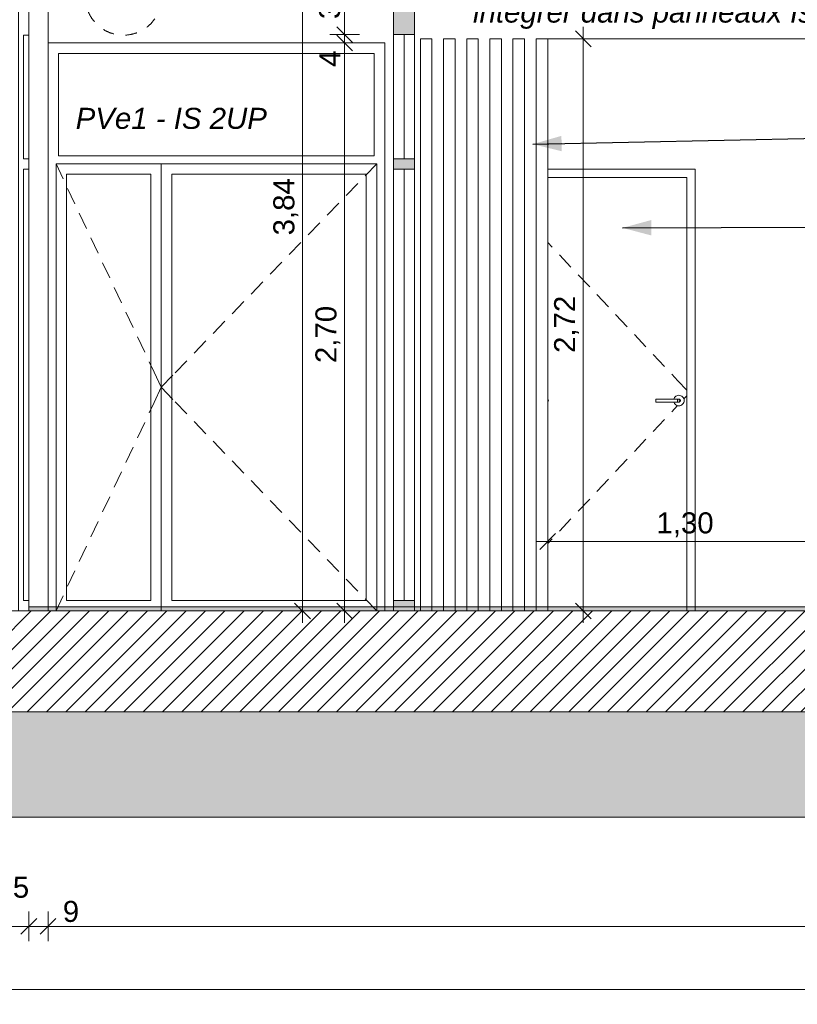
# Model space of a CAD drawing. Header units: millimetres. Extents: x -33687 to -7545, y -1870 to 7865.
# Tile 12 of 41: x -24231 to -20536, y -1870 to 2811. Entities that reach past the tile are written whole.
import ezdxf

# ---------------------------------------------------------------- set-up
doc = ezdxf.new("R2010")
doc.units = ezdxf.units.MM
doc.header["$MEASUREMENT"] = 0
doc.linetypes.add('Tirets moyens', pattern=[110, 55, -55])
for name, color, linetype in [('2D - Dessin général.AL', 7, 'Continuous'), ('_Sols - Dalles.AL', 7, 'Continuous'), ('Nouveau_2D - Cotations pour 50ème.AL', 7, 'Continuous'), ('Nouveau_2D - Dessin général.AL', 7, 'Continuous'), ('Nouveau_2D - Etiquettes.AL', 7, 'Continuous'), ('Nouveau__Constr - Poteaux.AL', 7, 'Continuous'), ('Nouveau__Plafonds.AL', 7, 'Continuous'), ('Nouveau_Fenêtres Archicad', 7, 'Continuous'), ('Nouveau_Marques - Coupes.AL', 7, 'Continuous'), ('Nouveau_Portes Archicad', 7, 'Continuous')]:
    doc.layers.add(name, color=color, linetype=linetype)
doc.styles.add('STYLE_GENERE_1', font='arial.ttf')
doc.styles.add('STYLE_GENERE_3', font='arial.ttf')
doc.dimstyles.new('STYLE_GENERE__1', dxfattribs={"dimtxt": 100, "dimasz": 71.25, "dimexe": 0.18, "dimexo": 0.0625, "dimgap": 0, "dimtad": 1, "dimlfac": 0.001, "dimzin": 0, "dimdsep": 46, "dimtxsty": 'STYLE_GENERE_1', "dimblk": 'ARROWHEAD_6', "dimblk1": 'ARROWHEAD_6', "dimblk2": 'ARROWHEAD_6', "dimcen": 0.09, "dimse1": 1, "dimse2": 1, "dimclrd": 7, "dimclre": 7, "dimclrt": 7, "dimazin": 0, "dimtfac": 1, "dimtdec": 4, "dimtmove": 0, "dimatfit": 3, "dimfxl": 0, "dimtolj": 1, "dimtzin": 0, "dimarcsym": 0})
doc.dimstyles.new('STYLE_GENERE__2', dxfattribs={"dimtxt": 100, "dimasz": 71.25, "dimexe": 0.18, "dimexo": 0.0625, "dimgap": 0, "dimtad": 1, "dimtih": 1, "dimtoh": 1, "dimlfac": 0.001, "dimzin": 0, "dimdsep": 46, "dimtxsty": 'STYLE_GENERE_1', "dimblk": 'ARROWHEAD_6', "dimblk1": 'ARROWHEAD_6', "dimblk2": 'ARROWHEAD_6', "dimcen": 0.09, "dimse1": 1, "dimse2": 1, "dimclrd": 7, "dimclre": 7, "dimclrt": 7, "dimazin": 0, "dimtfac": 1, "dimtdec": 4, "dimtmove": 0, "dimatfit": 3, "dimfxl": 0, "dimtolj": 1, "dimtzin": 0, "dimarcsym": 0})
doc.dimstyles.new('STYLE_GENERE__3', dxfattribs={"dimtxt": 100, "dimasz": 71.25, "dimexe": 0.18, "dimexo": 0.0625, "dimgap": 0, "dimtad": 1, "dimtih": 1, "dimtoh": 1, "dimlfac": 0.001, "dimzin": 0, "dimdsep": 46, "dimtxsty": 'STYLE_GENERE_1', "dimblk": 'ARROWHEAD_6', "dimblk1": 'ARROWHEAD_6', "dimblk2": 'ARROWHEAD_6', "dimcen": 0.09, "dimse1": 1, "dimse2": 1, "dimclrd": 7, "dimclre": 7, "dimclrt": 7, "dimazin": 0, "dimtfac": 1, "dimtdec": 4, "dimtmove": 2, "dimatfit": 3, "dimfxl": 0, "dimtolj": 1, "dimtzin": 0, "dimarcsym": 0})
doc.dimstyles.new('STYLE_GENERE__4', dxfattribs={"dimtxt": 0.18, "dimasz": 136.8, "dimexe": 0.18, "dimexo": 0.0625, "dimgap": 0, "dimtad": 0, "dimtih": 1, "dimtoh": 1, "dimdec": 4, "dimzin": 0, "dimdsep": 46, "dimcen": 0.09, "dimadec": 0, "dimazin": 0, "dimtfac": 1, "dimtdec": 4, "dimtmove": 0, "dimatfit": 3, "dimldrblk": 'ARROWHEAD_5', "dimfxl": 0, "dimtolj": 1, "dimtzin": 0, "dimarcsym": 0})
pattern_1 = [(45, (0, 0), (-45.96194, 45.96194), [])]

# ---------------------------------------------------------------- blocks, each defined once
blk = doc.blocks.new('Élément de coupe_3')
at = {"layer": '_Sols - Dalles.AL', "linetype": 'Continuous', "lineweight": 0, "true_color": 0x000000}
h = blk.add_hatch(dxfattribs=at)
h.set_pattern_fill('Dallage', color=18, style=0, pattern_type=2)
h.set_pattern_definition(pattern_1)
h.paths.add_polyline_path([(-24096.7, 0), (-24096.7, -480), (-10683.8, -480), (-10683.8, 0)])
h = blk.add_hatch(dxfattribs=at)
h.set_pattern_fill('Dallage', color=18, style=0, pattern_type=2)
h.set_pattern_definition(pattern_1)
h.paths.add_polyline_path([(-24760.6, -480), (-24096.7, -480), (-24096.7, 0), (-24760.6, 0)])
at = {"layer": '_Sols - Dalles.AL', "color": 7, "linetype": 'Continuous', "lineweight": 5, "flags": 128}
for points in [[(-11686.4, 0), (-22354.7, 0), (-22454.7, 0), (-24096.7, 0), (-24187.7, 0), (-24237.7, 0), (-24760.6, 0)], [(-10683.8, -480), (-24096.7, -480), (-24760.6, -480)]]:
    blk.add_lwpolyline(points, dxfattribs=at)
blk = doc.blocks.new('Élément de coupe_8')
at = {"layer": 'Nouveau_Portes Archicad', "color": 7, "linetype": 'Continuous', "lineweight": 13}
for p, q in [((-24777.7, 3040), (-24777.7, 3837.7)), ((-24096.7, 3837.7), (-24096.7, 0)), ((-24777.7, 2740), (-24777.7, 0)), ((-24769.7, 0), (-24777.7, 0)), ((-24760.6, 0), (-24769.7, 0))]:
    blk.add_line(p, q, dxfattribs=at)
at = {"layer": 'Nouveau_Portes Archicad', "color": 7, "linetype": 'Continuous', "lineweight": 5}
for p, q in [((-24237.7, 3837.7), (-24237.7, 3787.7)), ((-24187.7, 3837.7), (-24187.7, 3787.7)), ((-24187.7, 3787.7), (-24212.7, 3787.7)), ((-24187.7, 3037.5), (-24187.7, 3787.7)), ((-24237.7, 3037.5), (-24237.7, 2737.5)), ((-24187.7, 3037.5), (-24212.7, 3037.5)), ((-24187.7, 3037.5), (-24187.7, 2737.5)), ((-24187.7, 2737.5), (-24212.7, 2737.5)), ((-24187.7, 2150), (-24187.7, 2737.5)), ((-24237.7, 2150), (-24237.7, 2100)), ((-24187.7, 2150), (-24212.7, 2150)), ((-24187.7, 2150), (-24187.7, 2100)), ((-24187.7, 2100), (-24212.7, 2100)), ((-24187.7, 50), (-24187.7, 2100)), ((-24237.7, 50), (-24237.7, 0)), ((-24187.7, 50), (-24212.7, 50)), ((-24187.7, 50), (-24187.7, 0))]:
    blk.add_line(p, q, dxfattribs=at)
at = {"layer": 'Nouveau_Portes Archicad', "color": 7, "linetype": 'Continuous', "lineweight": 18}
for p, q in [((-24237.7, 3787.7), (-24237.7, 3037.5)), ((-24212.7, 3787.7), (-24212.7, 3037.5)), ((-24237.7, 2737.5), (-24237.7, 2150)), ((-24212.7, 2737.5), (-24212.7, 2150)), ((-24237.7, 2100), (-24237.7, 50)), ((-24212.7, 2100), (-24212.7, 50))]:
    blk.add_line(p, q, dxfattribs=at)
blk = doc.blocks.new('Élément de coupe_32')
at = {"layer": 'Nouveau_Portes Archicad', "color": 7, "linetype": 'Continuous', "lineweight": 5}
for p, q in [((-24096.7, 2700), (-22496.7, 2700)), ((-22496.7, 2700), (-22496.7, 2650)), ((-24046.7, 2650), (-24046.7, 2163.9)), ((-22546.7, 2650), (-24046.7, 2650)), ((-22546.7, 2163.9), (-22546.7, 2650)), ((-22496.7, 2650), (-22496.7, 0)), ((-24046.7, 2163.9), (-22546.7, 2163.9)), ((-24058.7, 2125.9), (-24024.7, 2053.5)), ((-24058.7, 2125.9), (-24058.7, 2075.9)), ((-23558.7, 2125.9), (-24058.7, 2125.9)), ((-23558.7, 0), (-23558.7, 2125.9)), ((-23558.7, 2125.9), (-22534.7, 2125.9)), ((-22534.7, 2125.9), (-22590.2, 2068.3)), ((-22534.7, 2125.9), (-22534.7, 2075.9)), ((-24058.7, 2075.9), (-24058.7, 50)), ((-24008.7, 50), (-24008.7, 2075.9)), ((-24008.7, 2075.9), (-23608.7, 2075.9)), ((-23608.7, 2075.9), (-23608.7, 50)), ((-23508.7, 2075.9), (-23508.7, 50)), ((-22584.7, 2075.9), (-23508.7, 2075.9)), ((-22584.7, 50), (-22584.7, 2075.9)), ((-22534.7, 2075.9), (-22534.7, 50)), ((-22624.9, 2032.3), (-22680.4, 1974.7)), ((-24003.4, 2008.3), (-23969.3, 1935.9)), ((-22715.1, 1938.7), (-22770.6, 1881.1)), ((-23948.1, 1890.7), (-23914, 1818.3)), ((-22805.3, 1845.1), (-22860.8, 1787.4)), ((-23892.7, 1773), (-23858.7, 1700.6)), ((-22895.5, 1751.4), (-22951, 1693.8)), ((-23837.4, 1655.4), (-23803.3, 1583)), ((-22985.7, 1657.8), (-23041.2, 1600.2)), ((-23075.9, 1564.2), (-23131.4, 1506.6)), ((-23782.1, 1537.7), (-23748, 1465.4)), ((-23166.1, 1470.6), (-23221.6, 1412.9)), ((-23726.7, 1420.1), (-23692.7, 1347.7)), ((-23256.3, 1376.9), (-23311.8, 1319.3)), ((-23671.4, 1302.5), (-23637.3, 1230.1)), ((-23346.5, 1283.3), (-23402, 1225.7)), ((-23616.1, 1184.8), (-23592.8, 1135.4)), ((-23436.6, 1189.7), (-23492.2, 1132.1)), ((-23592.8, 1135.4), (-23558.7, 1063)), ((-23503.2, 1120.6), (-23558.7, 1063)), ((-23592.8, 990.6), (-23558.7, 1063)), ((-23503.2, 1005.3), (-23558.7, 1063)), ((-23616.1, 941.1), (-23592.8, 990.6)), ((-23436.6, 936.2), (-23492.2, 993.9)), ((-23671.4, 823.5), (-23637.3, 895.8)), ((-23346.5, 842.6), (-23402, 900.2)), ((-23256.3, 749), (-23311.8, 806.6)), ((-23726.7, 705.8), (-23692.7, 778.2)), ((-23166.1, 655.4), (-23221.6, 713)), ((-23782.1, 588.2), (-23748, 660.6)), ((-23075.9, 561.7), (-23131.4, 619.4)), ((-23837.4, 470.5), (-23803.3, 542.9)), ((-22985.7, 468.1), (-23041.2, 525.7)), ((-23892.7, 352.9), (-23858.7, 425.3)), ((-22895.5, 374.5), (-22951, 432.1)), ((-22805.3, 280.9), (-22860.8, 338.5)), ((-23948.1, 235.3), (-23914, 307.7)), ((-22715.1, 187.2), (-22770.6, 244.9)), ((-24003.4, 117.6), (-23969.3, 190)), ((-22624.9, 93.6), (-22680.4, 151.2)), ((-24058.7, 0), (-24024.7, 72.4)), ((-24058.7, 50), (-24058.7, 0)), ((-23608.7, 50), (-24008.7, 50)), ((-23508.7, 50), (-22584.7, 50)), ((-22534.7, 0), (-22590.2, 57.6)), ((-22534.7, 50), (-22534.7, 0))]:
    blk.add_line(p, q, dxfattribs=at)
blk = doc.blocks.new('Élément de coupe_38')
at = {"layer": 'Nouveau__Plafonds.AL', "color": 7, "linetype": 'Continuous', "lineweight": 13}
for p, q in [((-20422.2, 2720), (-21722.2, 2720)), ((-14827.8, 2720), (-20348.7, 2720))]:
    blk.add_line(p, q, dxfattribs=at)
blk = doc.blocks.new('Élément de coupe_39')
at = {"layer": 'Nouveau_Portes Archicad', "color": 7, "linetype": 'Continuous', "lineweight": 5}
for p, q in [((-21722.2, 1005.7), (-21721.2, 1004.9)), ((-21721.2, 995.1), (-21722.2, 994.3)), ((-21721.2, 1004.9), (-21720.4, 1003.9)), ((-21721.2, 1004.9), (-21721.2, 1004.9)), ((-21720.4, 996.1), (-21721.2, 995.1)), ((-21721.2, 995.1), (-21721.2, 995.1)), ((-21720.4, 1003.9), (-21719.7, 1002.7)), ((-21719.7, 997.3), (-21720.4, 996.1)), ((-21719.7, 1002.7), (-21719.3, 1001.4)), ((-21719.3, 998.6), (-21719.7, 997.3)), ((-21719.3, 1001.4), (-21719.2, 1000)), ((-21719.2, 1000), (-21719.3, 998.6))]:
    blk.add_line(p, q, dxfattribs=at)
blk = doc.blocks.new('Élément de coupe_41')
at = {"layer": 'Nouveau_Portes Archicad', "color": 7, "linetype": 'Continuous', "lineweight": 5}
for p, q in [((-21722.2, 2100), (-21020.8, 2100)), ((-21060.8, 2060), (-21722.2, 2060)), ((-21060.8, 0), (-21060.8, 2060)), ((-21020.8, 2100), (-21020.8, 2060)), ((-21020.8, 2060), (-21020.8, 0)), ((-21722.2, 1752.2), (-21700.9, 1729.6)), ((-21666.7, 1693.1), (-21611.9, 1634.9)), ((-21577.6, 1598.4), (-21522.8, 1540.1)), ((-21488.6, 1503.7), (-21433.8, 1445.4)), ((-21399.5, 1409), (-21344.7, 1350.7)), ((-21310.5, 1314.3), (-21255.7, 1256)), ((-21221.4, 1219.6), (-21166.6, 1161.3)), ((-21132.4, 1124.9), (-21103.6, 1094.3)), ((-21103.6, 1094.3), (-21060.8, 1048.8)), ((-21208.8, 1007), (-21208.8, 1006.9)), ((-21117.8, 1007), (-21208.8, 1007)), ((-21208.8, 1006.9), (-21208.8, 1006.5)), ((-21208.8, 1006.5), (-21208.8, 1005.8)), ((-21208.8, 1005.8), (-21208.8, 1004.9)), ((-21208.8, 1004.9), (-21208.8, 1003.9)), ((-21208.8, 1003.9), (-21208.8, 1002.7)), ((-21208.8, 1002.7), (-21208.8, 1001.4)), ((-21208.8, 1001.4), (-21208.8, 1000)), ((-21208.8, 1000), (-21208.8, 998.6)), ((-21208.8, 998.6), (-21208.8, 997.3)), ((-21208.8, 997.3), (-21208.8, 996.1)), ((-21208.8, 996.1), (-21208.8, 995.1)), ((-21208.8, 995.1), (-21208.8, 994.2)), ((-21208.8, 994.2), (-21208.8, 993.5)), ((-21208.8, 993.5), (-21208.8, 993.1)), ((-21208.8, 993.1), (-21208.8, 993)), ((-21117.8, 993), (-21208.8, 993)), ((-21122.7, 1007), (-21121.9, 1009.6)), ((-21121.9, 990.4), (-21122.7, 993)), ((-21121.9, 1009.6), (-21119.6, 1013.9)), ((-21119.6, 986.1), (-21121.9, 990.4)), ((-21119.6, 1013.9), (-21116.5, 1017.7)), ((-21116.5, 982.3), (-21119.6, 986.1)), ((-21108.3, 1007), (-21117.8, 1007)), ((-21108.3, 993), (-21117.8, 993)), ((-21116.5, 1017.7), (-21112.7, 1020.8)), ((-21112.7, 1020.8), (-21108.4, 1023.1)), ((-21108.4, 1023.1), (-21103.7, 1024.5)), ((-21101.4, 1007), (-21108.3, 1007)), ((-21101.4, 993), (-21108.3, 993)), ((-21106.3, 1005.8), (-21105.8, 1004.9)), ((-21105.8, 995.1), (-21106.3, 994.2)), ((-21105.8, 1004.9), (-21105.3, 1003.9)), ((-21105.3, 996.1), (-21105.8, 995.1)), ((-21105.3, 1003.9), (-21105, 1002.7)), ((-21105, 997.3), (-21105.3, 996.1)), ((-21105, 1002.7), (-21104.8, 1001.4)), ((-21104.8, 998.6), (-21105, 997.3)), ((-21104.8, 1001.4), (-21104.7, 1000)), ((-21104.7, 1000), (-21104.8, 998.6)), ((-21103.7, 1024.5), (-21098.8, 1025)), ((-21098.8, 1007), (-21101.4, 1007)), ((-21098.8, 993), (-21101.4, 993)), ((-21098.8, 1025), (-21094, 1024.5)), ((-21098.8, 1007), (-21097.5, 1006.9)), ((-21097.5, 993.1), (-21098.8, 993)), ((-21097.9, 1005.8), (-21097, 1004.9)), ((-21097, 995.1), (-21097.9, 994.2)), ((-21097.5, 1006.9), (-21096.2, 1006.5)), ((-21096.2, 993.5), (-21097.5, 993.1)), ((-21097, 1004.9), (-21096.2, 1003.9)), ((-21096.2, 996.1), (-21097, 995.1)), ((-21096.2, 1006.5), (-21095, 1005.8)), ((-21096.2, 1003.9), (-21095.6, 1002.7)), ((-21095.6, 997.3), (-21096.2, 996.1)), ((-21095, 994.2), (-21096.2, 993.5)), ((-21095.6, 1002.7), (-21095.2, 1001.4)), ((-21095.2, 998.6), (-21095.6, 997.3)), ((-21095.2, 1001.4), (-21095.1, 1000)), ((-21095.1, 1000), (-21095.2, 998.6)), ((-21095, 1005.8), (-21093.9, 1004.9)), ((-21093.9, 995.1), (-21095, 994.2)), ((-21094, 1024.5), (-21089.3, 1023.1)), ((-21093.9, 1004.9), (-21093, 1003.9)), ((-21093, 996.1), (-21093.9, 995.1)), ((-21093, 1003.9), (-21092.4, 1002.7)), ((-21092.4, 997.3), (-21093, 996.1)), ((-21092.4, 1002.7), (-21092, 1001.4)), ((-21092, 998.6), (-21092.4, 997.3)), ((-21092, 1001.4), (-21091.8, 1000)), ((-21091.8, 1000), (-21092, 998.6)), ((-21089.3, 1023.1), (-21085, 1020.8)), ((-21085, 1020.8), (-21081.2, 1017.7)), ((-21081.2, 1017.7), (-21078.1, 1013.9)), ((-21078.1, 986.1), (-21081.2, 982.3)), ((-21078.1, 1013.9), (-21075.7, 1009.6)), ((-21075.7, 990.4), (-21078.1, 986.1)), ((-21075.7, 1009.6), (-21074.3, 1004.9)), ((-21074.3, 995.1), (-21075.7, 990.4)), ((-21075.2, 1007.9), (-21060.8, 1023.2)), ((-21074.3, 1004.9), (-21073.8, 1000)), ((-21073.8, 1000), (-21074.3, 995.1)), ((-21132.4, 947.1), (-21105.3, 976)), ((-21112.7, 979.2), (-21116.5, 982.3)), ((-21108.4, 976.9), (-21112.7, 979.2)), ((-21103.7, 975.5), (-21108.4, 976.9)), ((-21098.8, 975), (-21103.7, 975.5)), ((-21094, 975.5), (-21098.8, 975)), ((-21089.3, 976.9), (-21094, 975.5)), ((-21085, 979.2), (-21089.3, 976.9)), ((-21081.2, 982.3), (-21085, 979.2)), ((-21221.4, 852.4), (-21166.6, 910.7)), ((-21310.5, 757.7), (-21255.7, 816)), ((-21399.5, 663), (-21344.7, 721.3)), ((-21488.6, 568.3), (-21433.8, 626.6)), ((-21577.6, 473.6), (-21522.8, 531.9)), ((-21666.7, 378.9), (-21611.9, 437.1)), ((-21722.2, 319.8), (-21700.9, 342.4))]:
    blk.add_line(p, q, dxfattribs=at)
blk = doc.blocks.new('Élément de coupe_52')
at = {"layer": 'Nouveau__Constr - Poteaux.AL', "color": 7, "linetype": 'Continuous', "lineweight": 13}
for p, q in [((-21777.2, 2720), (-21722.2, 2720)), ((-21777.2, 0), (-21777.2, 2720)), ((-21722.2, 0), (-21722.2, 2720))]:
    blk.add_line(p, q, dxfattribs=at)
blk = doc.blocks.new('Élément de coupe_53')
at = {"layer": 'Nouveau__Constr - Poteaux.AL', "color": 7, "linetype": 'Continuous', "lineweight": 13}
for p, q in [((-21887.2, 2720), (-21832.2, 2720)), ((-21887.2, 0), (-21887.2, 2720)), ((-21832.2, 0), (-21832.2, 2720))]:
    blk.add_line(p, q, dxfattribs=at)
blk = doc.blocks.new('Élément de coupe_54')
at = {"layer": 'Nouveau__Constr - Poteaux.AL', "color": 7, "linetype": 'Continuous', "lineweight": 13}
for p, q in [((-21997.2, 2720), (-21942.2, 2720)), ((-21997.2, 0), (-21997.2, 2720)), ((-21942.2, 0), (-21942.2, 2720))]:
    blk.add_line(p, q, dxfattribs=at)
blk = doc.blocks.new('Élément de coupe_55')
at = {"layer": 'Nouveau__Constr - Poteaux.AL', "color": 7, "linetype": 'Continuous', "lineweight": 13}
for p, q in [((-22107.2, 2720), (-22052.2, 2720)), ((-22107.2, 0), (-22107.2, 2720)), ((-22052.2, 0), (-22052.2, 2720))]:
    blk.add_line(p, q, dxfattribs=at)
blk = doc.blocks.new('Élément de coupe_56')
at = {"layer": 'Nouveau__Constr - Poteaux.AL', "color": 7, "linetype": 'Continuous', "lineweight": 13}
for p, q in [((-22217.2, 2720), (-22162.2, 2720)), ((-22217.2, 0), (-22217.2, 2720)), ((-22162.2, 0), (-22162.2, 2720))]:
    blk.add_line(p, q, dxfattribs=at)
blk = doc.blocks.new('Élément de coupe_57')
at = {"layer": 'Nouveau__Constr - Poteaux.AL', "color": 7, "linetype": 'Continuous', "lineweight": 13}
for p, q in [((-22327.2, 2720), (-22272.2, 2720)), ((-22327.2, 0), (-22327.2, 2720)), ((-22272.2, 0), (-22272.2, 2720))]:
    blk.add_line(p, q, dxfattribs=at)
blk = doc.blocks.new('Élément de coupe_74')
at = {"layer": 'Nouveau_Fenêtres Archicad', "linetype": 'Continuous', "lineweight": 0, "true_color": 0x000000}
for points in [[(-22354.7, 3840), (-22454.7, 3840), (-22454.7, 3790), (-22354.7, 3790)], [(-22454.7, 3040), (-22454.7, 2740), (-22354.7, 2740), (-22354.7, 3040)], [(-22454.7, 2150), (-22454.7, 2100), (-22354.7, 2100), (-22354.7, 2150)], [(-22354.7, 0), (-22354.7, 50), (-22454.7, 50), (-22454.7, 0)]]:
    blk.add_hatch(color=18, dxfattribs=at).paths.add_polyline_path(points)
at = {"layer": 'Nouveau_Fenêtres Archicad', "color": 7, "linetype": 'Continuous', "lineweight": 5}
for p, q in [((-22354.7, 3840), (-22355.7, 3840)), ((-22454.7, 3837.7), (-22454.7, 3790)), ((-22454.7, 3040), (-22454.7, 3790)), ((-22404.7, 3790), (-22404.7, 3040)), ((-22454.7, 3040), (-22454.7, 2740)), ((-22454.7, 2150), (-22454.7, 2740)), ((-22404.7, 2740), (-22404.7, 2150)), ((-22454.7, 2150), (-22454.7, 2100)), ((-22454.7, 50), (-22454.7, 2100)), ((-22404.7, 2100), (-22404.7, 50)), ((-22454.7, 50), (-22454.7, 0))]:
    blk.add_line(p, q, dxfattribs=at)
at = {"layer": 'Nouveau_Fenêtres Archicad', "color": 7, "linetype": 'Continuous', "lineweight": 5, "flags": 128}
for points in [[(-22354.7, 3840), (-22354.7, 3790), (-22354.7, 3040), (-22354.7, 2740), (-22354.7, 2150), (-22354.7, 2100), (-22354.7, 50), (-22354.7, 0)], [(-22354.7, 3790), (-22404.7, 3790), (-22454.7, 3790)], [(-22354.7, 3040), (-22404.7, 3040), (-22454.7, 3040)], [(-22354.7, 2740), (-22404.7, 2740), (-22454.7, 2740)], [(-22354.7, 2150), (-22404.7, 2150), (-22454.7, 2150)], [(-22354.7, 2100), (-22404.7, 2100), (-22454.7, 2100)], [(-22354.7, 50), (-22404.7, 50), (-22454.7, 50)]]:
    blk.add_lwpolyline(points, dxfattribs=at)
blk = doc.blocks.new('*D102')
at = {"layer": 'Nouveau_2D - Cotations pour 50ème.AL', "color": 7, "linetype": 'Continuous', "lineweight": 5}
for p, q in [((-24342.7, -1570.3), (-24342.7, -1429.7)), ((-24187.7, -1570.3), (-24187.7, -1429.7)), ((-24305.2, -1462.5), (-24380.2, -1537.5)), ((-24150.2, -1462.5), (-24225.2, -1537.5)), ((-24342.7, -1500), (-24187.7, -1500))]:
    blk.add_line(p, q, dxfattribs=at)
at = {"layer": 'Nouveau_2D - Cotations pour 50ème.AL', "color": 7, "lineweight": 5, "insert": (-24341.5, -1365), "char_height": 100, "attachment_point": 7, "style": 'STYLE_GENERE_1'}
blk.add_mtext('\\A1;{\\pql;\\fArial|b0|i0|c0|p0;\\W1.000000;15}', dxfattribs=at)
blk = doc.blocks.new('ARROWHEAD_6')
at = {"color": 0, "linetype": 'Continuous', "lineweight": 0}
for p, q in [((0, 0), (-1, 0)), ((-0.5, -0.5), (0.5, 0.5))]:
    blk.add_line(p, q, dxfattribs=at)
blk = doc.blocks.new('*D103')
at = {"layer": 'Nouveau_2D - Cotations pour 50ème.AL', "color": 7, "linetype": 'Continuous', "lineweight": 5}
for p, q in [((-24187.7, -1570.3), (-24187.7, -1429.7)), ((-24096.7, -1570.3), (-24096.7, -1429.7)), ((-24150.2, -1462.5), (-24225.2, -1537.5)), ((-24059.2, -1462.5), (-24134.2, -1537.5)), ((-24187.7, -1500), (-24096.7, -1500))]:
    blk.add_line(p, q, dxfattribs=at)
blk = doc.blocks.new('*D104')
at = {"layer": 'Nouveau_2D - Cotations pour 50ème.AL', "color": 7, "linetype": 'Continuous', "lineweight": 5}
for p, q in [((-24059.2, -1462.5), (-24134.2, -1537.5)), ((-15679.1, -1462.5), (-15754.1, -1537.5)), ((-24096.7, -1500), (-15716.6, -1500))]:
    blk.add_line(p, q, dxfattribs=at)
at = {"layer": 'Nouveau_2D - Cotations pour 50ème.AL', "color": 7, "lineweight": 5, "char_height": 100, "attachment_point": 7, "style": 'STYLE_GENERE_1'}
for s, insert in [('\\A1;{\\pql;\\fArial|b0|i0|c0|p0;\\W1.000000;9}', (-24026.4, -1480)), ('\\A1;{\\pql;\\fArial|b0|i0|c0|p0;\\W1.000000;8,38}', (-20040.1, -1480))]:
    blk.add_mtext(s, dxfattribs=dict(at, insert=insert))
blk = doc.blocks.new('*D105')
at = {"layer": 'Nouveau_2D - Cotations pour 50ème.AL', "color": 7, "linetype": 'Continuous', "lineweight": 5}
for p, q in [((-15716.6, -1570.3), (-15716.6, -1429.7)), ((-14552, -1570.3), (-14552, -1429.7)), ((-15679.1, -1462.5), (-15754.1, -1537.5)), ((-14514.5, -1462.5), (-14589.5, -1537.5)), ((-24096.7, -1500), (-15716.6, -1500)), ((-15716.6, -1500), (-14552, -1500))]:
    blk.add_line(p, q, dxfattribs=at)
at = {"layer": 'Nouveau_2D - Cotations pour 50ème.AL', "color": 7, "lineweight": 5, "insert": (-15267.8, -1480), "char_height": 100, "attachment_point": 7, "style": 'STYLE_GENERE_1'}
blk.add_mtext('\\A1;{\\pql;\\fArial|b0|i0|c0|p0;\\W1.000000;1,16}', dxfattribs=at)
blk = doc.blocks.new('*D108')
at = {"layer": 'Nouveau_2D - Cotations pour 50ème.AL', "color": 7, "linetype": 'Continuous', "lineweight": 5}
for p, q in [((-26302.3, -1870.3), (-26302.3, -1729.7)), ((-10893.8, -1870.3), (-10893.8, -1729.7)), ((-26264.8, -1762.5), (-26339.8, -1837.5)), ((-10931.3, -1837.5), (-10856.3, -1762.5)), ((-26358.5, -1800), (-26302.3, -1800)), ((-26302.3, -1800), (-10893.8, -1800)), ((-10893.8, -1800), (-10837.6, -1800))]:
    blk.add_line(p, q, dxfattribs=at)
at = {"layer": 'Nouveau_2D - Cotations pour 50ème.AL', "color": 7, "lineweight": 5, "insert": (-18769.6, -1780), "char_height": 100, "attachment_point": 7, "style": 'STYLE_GENERE_1'}
blk.add_mtext('\\A1;{\\pql;\\fArial|b0|i0|c0|p0;\\W1.000000;15,41}', dxfattribs=at)
blk = doc.blocks.new('*D113')
at = {"layer": 'Nouveau_2D - Cotations pour 50ème.AL', "color": 7, "linetype": 'Continuous', "lineweight": 5}
for p, q in [((-24150.2, 7451.3), (-24225.2, 7376.3)), ((-24187.7, 7343.5), (-24187.7, 7484.1)), ((-24059.2, 7451.3), (-24134.2, 7376.3)), ((-24096.7, 7343.5), (-24096.7, 7484.1)), ((-24187.7, 7413.8), (-24096.7, 7413.8))]:
    blk.add_line(p, q, dxfattribs=at)
blk = doc.blocks.new('*D114')
at = {"layer": 'Nouveau_2D - Cotations pour 50ème.AL', "color": 7, "linetype": 'Continuous', "lineweight": 5}
for p, q in [((-24059.2, 7451.3), (-24134.2, 7376.3)), ((-22417.2, 7451.3), (-22492.2, 7376.3)), ((-24096.7, 7413.8), (-22454.7, 7413.8))]:
    blk.add_line(p, q, dxfattribs=at)
at = {"layer": 'Nouveau_2D - Cotations pour 50ème.AL', "color": 7, "lineweight": 5, "char_height": 100, "attachment_point": 7, "style": 'STYLE_GENERE_1'}
for s, insert in [('\\A1;{\\pql;\\fArial|b0|i0|c0|p0;\\W1.000000;9}', (-24035.4, 7433.8)), ('\\A1;{\\pql;\\fArial|b0|i0|c0|p0;\\W1.000000;1,64}', (-23447.3, 7433.8)), ('\\A1;{\\pql;\\fArial|b0|i0|c0|p0;\\W1.000000;10}', (-22644.8, 7433.8))]:
    blk.add_mtext(s, dxfattribs=dict(at, insert=insert))
blk = doc.blocks.new('*D116')
at = {"layer": 'Nouveau_2D - Cotations pour 50ème.AL', "color": 7, "linetype": 'Continuous', "lineweight": 5}
for p, q in [((-22318.2, 7451.3), (-22393.2, 7376.3)), ((-22355.7, 7343.5), (-22355.7, 7484.1)), ((-11769.6, 7451.3), (-11844.6, 7376.3)), ((-11807.1, 7343.5), (-11807.1, 7484.1)), ((-22355.7, 7413.8), (-11807.1, 7413.8))]:
    blk.add_line(p, q, dxfattribs=at)
at = {"layer": 'Nouveau_2D - Cotations pour 50ème.AL', "color": 7, "lineweight": 5, "insert": (-17253, 7433.8), "char_height": 100, "attachment_point": 7, "style": 'STYLE_GENERE_1'}
blk.add_mtext('\\A1;{\\pql;\\fArial|b0|i0|c0|p0;\\W1.000000;10,55}', dxfattribs=at)
blk = doc.blocks.new('*D119')
at = {"layer": 'Nouveau_2D - Cotations pour 50ème.AL', "color": 7, "linetype": 'Continuous', "lineweight": 5}
for p, q in [((-26302.3, 7643.5), (-26302.3, 7784.1)), ((-24096.7, 7643.5), (-24096.7, 7784.1)), ((-26264.8, 7751.3), (-26339.8, 7676.3)), ((-24059.2, 7751.3), (-24134.2, 7676.3)), ((-26358.5, 7713.8), (-26302.3, 7713.8)), ((-26302.3, 7713.8), (-24096.7, 7713.8))]:
    blk.add_line(p, q, dxfattribs=at)
at = {"layer": 'Nouveau_2D - Cotations pour 50ème.AL', "color": 7, "lineweight": 5, "insert": (-25333, 7733.8), "char_height": 100, "attachment_point": 7, "style": 'STYLE_GENERE_1'}
blk.add_mtext('\\A1;{\\pql;\\fArial|b0|i0|c0|p0;\\W1.000000;2,21}', dxfattribs=at)
blk = doc.blocks.new('*D120')
at = {"layer": 'Nouveau_2D - Cotations pour 50ème.AL', "color": 7, "linetype": 'Continuous', "lineweight": 5}
for p, q in [((-10893.8, 7643.5), (-10893.8, 7784.1)), ((-24059.2, 7751.3), (-24134.2, 7676.3)), ((-10931.3, 7676.3), (-10856.3, 7751.3)), ((-24096.7, 7713.8), (-10893.8, 7713.8)), ((-10893.8, 7713.8), (-10837.6, 7713.8))]:
    blk.add_line(p, q, dxfattribs=at)
at = {"layer": 'Nouveau_2D - Cotations pour 50ème.AL', "color": 7, "lineweight": 5, "insert": (-17666.9, 7733.8), "char_height": 100, "attachment_point": 7, "style": 'STYLE_GENERE_1'}
blk.add_mtext('\\A1;{\\pql;\\fArial|b0|i0|c0|p0;\\W1.000000;13,20}', dxfattribs=at)
blk = doc.blocks.new('ARROWHEAD_5')
at = {"linetype": 'Continuous', "lineweight": 0}
blk.add_hatch(color=0, dxfattribs=at).paths.add_polyline_path([(-1, 0.2679), (0, 0), (-1, -0.2679)])
at = {"color": 0, "linetype": 'Continuous', "lineweight": 0}
blk.add_line((0, 0), (-1, 0), dxfattribs=at)
blk = doc.blocks.new('*D140')
at = {"layer": 'Nouveau_2D - Cotations pour 50ème.AL', "color": 7, "linetype": 'Continuous', "lineweight": 5}
for p, q in [((-21553.2, 2720), (-21553.2, 2776.2)), ((-21482.9, 2720), (-21623.5, 2720)), ((-21515.7, 2682.5), (-21590.7, 2757.5)), ((-21553.2, 0), (-21553.2, 2720)), ((-21482.9, 0), (-21623.5, 0)), ((-21590.7, 37.5), (-21515.7, -37.5)), ((-21553.2, -56.3), (-21553.2, 0))]:
    blk.add_line(p, q, dxfattribs=at)
at = {"layer": 'Nouveau_2D - Cotations pour 50ème.AL', "color": 7, "lineweight": 5, "insert": (-21573.2, 1226.5), "char_height": 100, "attachment_point": 7, "rotation": 90, "style": 'STYLE_GENERE_1'}
blk.add_mtext('\\A1;{\\pql;\\fArial|b0|i0|c0|p0;\\W1.000000;2,72}', dxfattribs=at)
blk = doc.blocks.new('*D141')
at = {"layer": 'Nouveau_2D - Cotations pour 50ème.AL', "color": 7, "linetype": 'Continuous', "lineweight": 5}
for p, q in [((-22725, 2737.5), (-22650, 2662.5)), ((-22617.2, 2700), (-22757.8, 2700)), ((-22687.5, 0), (-22687.5, 2700)), ((-22617.2, 0), (-22757.8, 0)), ((-22725, 37.5), (-22650, -37.5)), ((-22687.5, -56.3), (-22687.5, 0))]:
    blk.add_line(p, q, dxfattribs=at)
at = {"layer": 'Nouveau_2D - Cotations pour 50ème.AL', "color": 7, "lineweight": 5, "char_height": 100, "attachment_point": 7, "rotation": 90, "style": 'STYLE_GENERE_1'}
for s, insert in [('\\A1;{\\pql;\\fArial|b0|i0|c0|p0;\\W1.000000;4}', (-22707.5, 2586.2)), ('\\A1;{\\pql;\\fArial|b0|i0|c0|p0;\\W1.000000;2,70}', (-22707.5, 1178.4))]:
    blk.add_mtext(s, dxfattribs=dict(at, insert=insert))
blk = doc.blocks.new('*D142')
at = {"layer": 'Nouveau_2D - Cotations pour 50ème.AL', "color": 7, "linetype": 'Continuous', "lineweight": 5}
for p, q in [((-22725, 2777.5), (-22650, 2702.5)), ((-22617.2, 2740), (-22757.8, 2740)), ((-22725, 2737.5), (-22650, 2662.5)), ((-22687.5, 2700), (-22687.5, 2740)), ((-22617.2, 2700), (-22757.8, 2700))]:
    blk.add_line(p, q, dxfattribs=at)
blk = doc.blocks.new('*D143')
at = {"layer": 'Nouveau_2D - Cotations pour 50ème.AL', "color": 7, "linetype": 'Continuous', "lineweight": 5}
for p, q in [((-22725, 3077.5), (-22650, 3002.5)), ((-22617.2, 3040), (-22757.8, 3040)), ((-22687.5, 2740), (-22687.5, 3040)), ((-22725, 2777.5), (-22650, 2702.5)), ((-22617.2, 2740), (-22757.8, 2740))]:
    blk.add_line(p, q, dxfattribs=at)
at = {"layer": 'Nouveau_2D - Cotations pour 50ème.AL', "color": 7, "lineweight": 5, "insert": (-22707.5, 2813.7), "char_height": 100, "attachment_point": 7, "rotation": 90, "style": 'STYLE_GENERE_1'}
blk.add_mtext('\\A1;{\\pql;\\fArial|b0|i0|c0|p0;\\W1.000000;30}', dxfattribs=at)
blk = doc.blocks.new('*D145')
at = {"layer": 'Nouveau_2D - Cotations pour 50ème.AL', "color": 7, "linetype": 'Continuous', "lineweight": 5}
for p, q in [((-21722.2, 259.7), (-21722.2, 400.3)), ((-20422.2, 259.7), (-20422.2, 400.3)), ((-21778.4, 330), (-21722.2, 330)), ((-21684.7, 367.5), (-21759.7, 292.5)), ((-21722.2, 330), (-20422.2, 330)), ((-20459.7, 292.5), (-20384.7, 367.5)), ((-20422.2, 330), (-20365.9, 330))]:
    blk.add_line(p, q, dxfattribs=at)
at = {"layer": 'Nouveau_2D - Cotations pour 50ème.AL', "color": 7, "lineweight": 5, "insert": (-21205.6, 350), "char_height": 100, "attachment_point": 7, "style": 'STYLE_GENERE_1'}
blk.add_mtext('\\A1;{\\pql;\\fArial|b0|i0|c0|p0;\\W1.000000;1,30}', dxfattribs=at)
blk = doc.blocks.new('*D147')
at = {"layer": 'Nouveau_2D - Cotations pour 50ème.AL', "color": 7, "linetype": 'Continuous', "lineweight": 5}
for p, q in [((-22887.5, 3837.7), (-22887.5, 3894)), ((-22850, 3800.2), (-22925, 3875.2)), ((-22817.2, 3837.7), (-22957.8, 3837.7)), ((-22887.5, 0), (-22887.5, 3837.7)), ((-22817.2, 0), (-22957.8, 0)), ((-22925, 37.5), (-22850, -37.5)), ((-22887.5, -56.3), (-22887.5, 0))]:
    blk.add_line(p, q, dxfattribs=at)
at = {"layer": 'Nouveau_2D - Cotations pour 50ème.AL', "color": 7, "lineweight": 5, "insert": (-22907.5, 1785.4), "char_height": 100, "attachment_point": 7, "rotation": 90, "style": 'STYLE_GENERE_1'}
blk.add_mtext('\\A1;{\\pql;\\fArial|b0|i0|c0|p0;\\W1.000000;3,84}', dxfattribs=at)

msp = doc.modelspace()

# ---------------------------------------------------------------- hatches: boundary and pattern name
at = {"layer": '2D - Dessin général.AL', "linetype": 'Continuous', "lineweight": 5}
h = msp.add_hatch(dxfattribs=at)
h.set_pattern_fill('Dallage', style=0, pattern_type=2)
h.set_pattern_definition(pattern_1)
h.paths.add_polyline_path([(-14551.999, 3451.249), (-10893.82, 2963.113), (-10893.82, 0), (-30162.432, 0), (-30161.516, -480), (-10683.82, -480), (-10683.82, 2935.092), (-10683.82, 3147.364), (-14343.339, 3631.164), (-14343.339, 4202.38), (-14343.339, 4442.29, 0.2368987), (-14417.921, 4531.43), (-14523.597, 4563.035), (-14551.999, 3601.249)])
at = {"layer": '2D - Dessin général.AL', "linetype": 'Continuous', "lineweight": 0, "true_color": 0xcccccc}
h = msp.add_hatch(dxfattribs=at)
h.set_pattern_fill('Terre', color=254, style=0, pattern_type=2)
h.set_pattern_definition([(45, (0, 0), (-137.8858, 137.8858), []), (45, (-45.96, 45.96), (-275.7716, 275.7716), []), (45, (-91.92, 91.92), (-275.7716, 275.7716), []), (135, (-137.886, 137.886), (45.96194, 45.96194), [195, -195])])
h.paths.add_polyline_path([(-30162.273, -980), (-7545.365, -980), (-7545.365, 3024.114), (-10793.861, 3454.622), (-12696.304, 3784.159), (-13340.18, 4102.062), (-14343.339, 4202.38), (-14343.339, 3631.164), (-10697.924, 3149.228), (-10683.82, -480), (-24389.724, -480), (-24389.724, 3.083), (-24865.178, -51.922), (-30162.273, -83.474)])
at = {"layer": 'Nouveau_2D - Dessin général.AL', "linetype": 'Continuous', "lineweight": 5}
h = msp.add_hatch(dxfattribs=at)
h.set_pattern_fill('Dallage', style=0, pattern_type=2)
h.set_pattern_definition(pattern_1)
h.paths.add_polyline_path([(-14551.999, 3451.249), (-10893.82, 2963.113), (-10893.82, 0), (-30162.432, 0), (-30161.516, -480), (-10683.82, -480), (-10683.82, 2935.092), (-10683.82, 3147.364), (-14343.339, 3631.164), (-14343.339, 4202.38), (-14343.339, 4442.29, 0.2368987), (-14417.921, 4531.43), (-14523.597, 4563.035), (-14551.999, 3601.249)])
at = {"layer": 'Nouveau_2D - Dessin général.AL', "linetype": 'Continuous', "lineweight": 0}
msp.add_hatch(color=7, dxfattribs=at).paths.add_polyline_path([(-24187.73, 0), (-10986.82, 0), (-10986.82, 20), (-24187.73, 20)])

# ---------------------------------------------------------------- linework, layer by layer
at = {"layer": '2D - Dessin général.AL', "color": 7, "linetype": 'Continuous', "lineweight": 5, "flags": 128}
msp.add_lwpolyline([(-14551.999, 3451.249), (-10893.82, 2963.113), (-10893.82, 0), (-30162.432, 0), (-30161.516, -480), (-10683.82, -480), (-10683.82, 2935.092), (-10683.82, 3147.364), (-14343.339, 3631.164), (-14343.339, 4202.38), (-14343.339, 4442.29, 0.2368987), (-14417.921, 4531.43), (-14523.597, 4563.035), (-14551.999, 3601.249)], format="xyb", close=True, dxfattribs=at)
msp.add_lwpolyline([(-30162.273, -980), (-7545.365, -980), (-7545.365, 3024.114), (-10793.861, 3454.622), (-12696.304, 3784.159), (-13340.18, 4102.062), (-14343.339, 4202.38), (-14343.339, 3631.164), (-10697.924, 3149.228), (-10683.82, -480), (-24389.724, -480), (-24389.724, 3.083), (-24865.178, -51.922), (-30162.273, -83.474)], close=True, dxfattribs=at)
at = {"layer": 'Nouveau_2D - Dessin général.AL', "color": 7, "linetype": 'Continuous', "lineweight": 5, "flags": 128}
msp.add_lwpolyline([(-14551.999, 3451.249), (-10893.82, 2963.113), (-10893.82, 0), (-30162.432, 0), (-30161.516, -480), (-10683.82, -480), (-10683.82, 2935.092), (-10683.82, 3147.364), (-14343.339, 3631.164), (-14343.339, 4202.38), (-14343.339, 4442.29, 0.2368987), (-14417.921, 4531.43), (-14523.597, 4563.035), (-14551.999, 3601.249)], format="xyb", close=True, dxfattribs=at)
msp.add_lwpolyline([(-24187.73, 0), (-10986.82, 0), (-10986.82, 20), (-24187.73, 20)], close=True, dxfattribs=at)
at = {"layer": 'Nouveau_2D - Dessin général.AL', "color": 7, "linetype": 'Tirets moyens', "lineweight": 5}
msp.add_circle((-23738.153, 2918.209), 181, dxfattribs=at)

# ---------------------------------------------------------------- block references
at = {"layer": '_Sols - Dalles.AL', "lineweight": 0}
msp.add_blockref('Élément de coupe_3', (0, 0), dxfattribs=at)
at = {"layer": 'Nouveau__Constr - Poteaux.AL', "lineweight": 0}
for name in ['Élément de coupe_57', 'Élément de coupe_56', 'Élément de coupe_55', 'Élément de coupe_54', 'Élément de coupe_53', 'Élément de coupe_52']:
    msp.add_blockref(name, (0, 0), dxfattribs=at)
at = {"layer": 'Nouveau__Plafonds.AL', "lineweight": 0}
msp.add_blockref('Élément de coupe_38', (0, 0), dxfattribs=at)
at = {"layer": 'Nouveau_Fenêtres Archicad', "lineweight": 0}
msp.add_blockref('Élément de coupe_74', (0, 0), dxfattribs=at)
at = {"layer": 'Nouveau_Portes Archicad', "lineweight": 0}
for name in ['Élément de coupe_8', 'Élément de coupe_32', 'Élément de coupe_41', 'Élément de coupe_39']:
    msp.add_blockref(name, (0, 0), dxfattribs=at)

# ---------------------------------------------------------------- texts
at = {"layer": 'Nouveau_Marques - Coupes.AL', "color": 7, "linetype": 'Continuous', "lineweight": 5, "insert": (-22077.265, 2766.892), "char_height": 100, "attachment_point": 7, "line_spacing_factor": 0.940374, "style": 'STYLE_GENERE_3'}
msp.add_mtext('\\A1;{\\pql;\\fArial|b0|i1|c0|p0;\\W1.000000;bouche de ventilation à\\P\\pql;\\fArial|b0|i1|c0|p0;\\W1.000000;intégrer dans panneaux Isosta}', dxfattribs=at)
at = {"layer": 'Nouveau_Marques - Coupes.AL', "color": 7, "linetype": 'Continuous', "lineweight": 5, "insert": (-23965.063, 2290.355), "char_height": 100, "attachment_point": 7, "style": 'STYLE_GENERE_3'}
msp.add_mtext('\\A1;{\\pql;\\fArial|b0|i1|c0|p0;\\W1.000000;PVe1 - IS 2UP\\P\\pql;\\fArial|b0|i1|c0|p0;\\W1.000000;}', dxfattribs=at)

# ---------------------------------------------------------------- dimensions: what is measured, and where the dimension line sits
at = {"layer": 'Nouveau_2D - Cotations pour 50ème.AL', "color": 7, "linetype": 'Continuous', "lineweight": 5}
for base, p1, p2, dimstyle, picture, middle in [((-24096.73, 7713.791), (-26302.268, 3001.999), (-24096.73, 2454.828), 'STYLE_GENERE__2', '*D119', (-25203.501, 7783.791)), ((-10893.82, 7713.791), (-24096.73, 2454.828), (-10893.82, 2963.113), 'STYLE_GENERE__2', '*D120', (-17499.362, 7783.791)), ((-22454.719, 7413.791), (-24096.73, 2454.828), (-22454.719, 4097.7), 'STYLE_GENERE__2', '*D114', (-23317.863, 7483.791)), ((-11807.105, 7413.791), (-22355.719, 4091.1), (-11807.105, 1714.132), 'STYLE_GENERE__2', '*D116', (-17085.499, 7483.791)), ((-24096.73, 7413.791), (-24187.73, 3837.715), (-24096.73, 2454.828), 'STYLE_GENERE__3', '*D113', (-23997.38, 7483.791)), ((-24187.73012, -1500), (-24342.73007, 3837.71502), (-24187.73012, 3837.71502), 'STYLE_GENERE__2', '*D102', (-24265.3996, -1315)), ((-24096.73, -1500), (-24187.73, 3837.715), (-24096.73, 2454.828), 'STYLE_GENERE__3', '*D103', (-23988.344, -1430)), ((-15716.582, -1500), (-24096.73, 2454.828), (-15716.582, 3606.131), 'STYLE_GENERE__2', '*D104', (-19910.658, -1430)), ((-14551.999, -1500), (-15716.582, 3606.131), (-14551.999, 3448.524), 'STYLE_GENERE__2', '*D105', (-15138.292, -1430)), ((-10893.82, -1800), (-26302.268, 2740), (-10893.82, 0), 'STYLE_GENERE__2', '*D108', (-18602.131, -1730)), ((-20422.186, 330.021), (-21722.192, 67.644), (-20422.186, 0), 'STYLE_GENERE__2', '*D145', (-21076.191, 400.021))]:
    dim = msp.add_linear_dim(base=base, p1=p1, p2=p2, dimstyle=dimstyle, dxfattribs=at)
    dim.commit()
    dim.dimension.update_dxf_attribs({"geometry": picture, "text_midpoint": middle, "dimtype": 160})
for base, p1, p2, picture, middle in [((-22887.505, 3837.715), (-22534.73, 0), (-23275.725, 3837.715), '*D147', (-22957.505, 1914.856)), ((-22687.505, 3040), (-22454.719, 2740), (-22454.719, 3040), '*D143', (-22757.505, 2889.83)), ((-22687.505, 2740), (-22496.73, 2700), (-22454.719, 2740), '*D142', (-22757.505, 2624.279)), ((-21553.178, 2720), (-21722.192, 0), (-21722.192, 2720), '*D140', (-21623.178, 1355.998)), ((-22687.505, 2700), (-22534.73, 0), (-22496.73, 2700), '*D141', (-22757.505, 1307.862))]:
    dim = msp.add_linear_dim(base=base, p1=p1, p2=p2, angle=90, dimstyle='STYLE_GENERE__1', dxfattribs=at)
    dim.commit()
    dim.dimension.update_dxf_attribs({"geometry": picture, "text_midpoint": middle, "dimtype": 160, "text_rotation": 90})

# ---------------------------------------------------------------- leaders
at = {"layer": 'Nouveau_2D - Etiquettes.AL', "color": 7, "linetype": 'Continuous', "lineweight": 5, "annotation_type": 0, "has_hookline": 1, "hookline_direction": 0}
for points, text_width in [([(-21793.126, 2219.073), (-20178.927, 2252.679)], 2784.286), ([(-21366.898, 1821.109), (-19482.108, 1828.355)], 2087.467)]:
    msp.add_leader(points, dimstyle='STYLE_GENERE__4', dxfattribs=dict(at, text_width=text_width))

doc.saveas('drawing.dxf')
